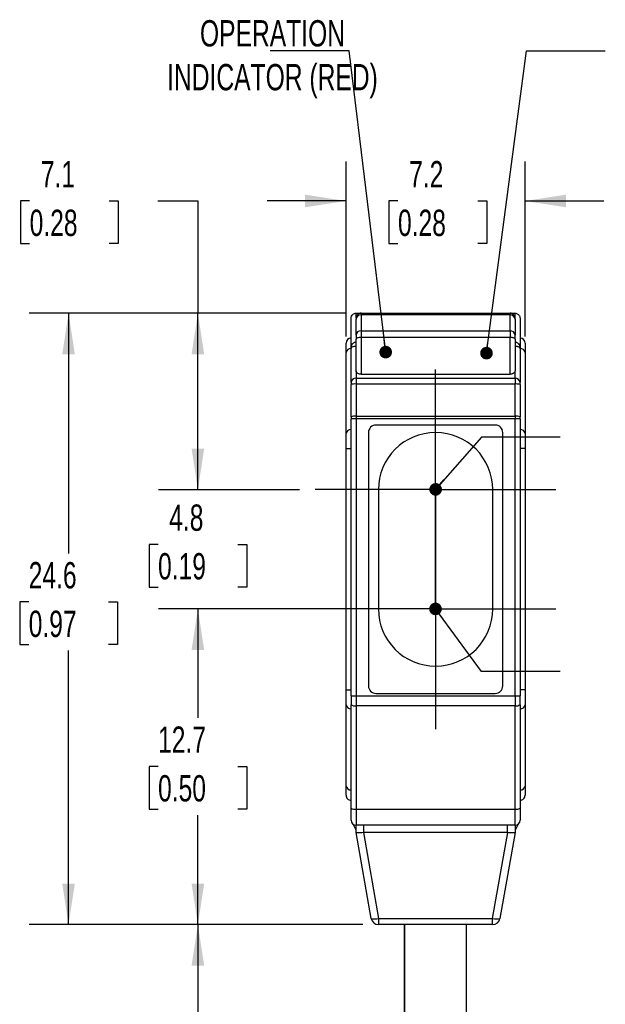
# Model space of a CAD drawing. Header units: millimetres. Extents: x 3 to 273, y 3 to 210.
# Tile 3 of 7: x 65 to 89, y 36 to 75. Entities that reach past the tile are written whole.
import ezdxf

# ---------------------------------------------------------------- set-up
doc = ezdxf.new("R2010")
doc.units = ezdxf.units.MM
doc.header["$LTSCALE"] = 0.5
doc.linetypes.add('CENTERX2', pattern=[20.32, 12.7, -2.54, 2.54, -2.54])
doc.layers.add('CENTER', color=40, linetype='CENTERX2')
doc.layers.add('DIMENSIONS', color=140, linetype='Continuous', lineweight=25)
doc.styles.add('SLDTEXTSTYLE0', font='TXT', dxfattribs={"width": 0.7})
doc.dimstyles.new('SLDDIMSTYLE0', dxfattribs={"dimtxt": 1.079004, "dimasz": 1.651, "dimexe": 0, "dimexo": 0.0625, "dimgap": 0.269751, "dimtad": 0, "dimtih": 1, "dimtoh": 1, "dimrnd": 1e-09, "dimzin": 12, "dimdsep": 46, "dimtxsty": 'SLDTEXTSTYLE0', "dimsah": 1, "dimcen": 0.09, "dimadec": 0, "dimazin": 3, "dimtfac": 1, "dimtmove": 0, "dimatfit": 0, "dimfxl": 0, "dimfrac": 2, "dimtolj": 1, "dimtzin": 12, "dimarcsym": 0})
doc.dimstyles.new('SLDDIMSTYLE1', dxfattribs={"dimtxt": 1.079004, "dimasz": 1.651, "dimexe": 0, "dimexo": 0.0625, "dimgap": 0.269751, "dimtad": 0, "dimtih": 1, "dimtoh": 1, "dimrnd": 1e-09, "dimzin": 12, "dimdsep": 46, "dimtxsty": 'SLDTEXTSTYLE0', "dimsah": 1, "dimcen": 0.09, "dimadec": 0, "dimazin": 3, "dimtfac": 1, "dimtofl": 0, "dimtmove": 0, "dimatfit": 3, "dimfxl": 0, "dimfrac": 2, "dimtolj": 1, "dimtzin": 12, "dimarcsym": 0})
doc.dimstyles.new('SLDDIMSTYLE2', dxfattribs={"dimtxt": 0.18, "dimasz": 0.508, "dimexe": 0, "dimexo": 0.0625, "dimgap": 0, "dimtad": 0, "dimtih": 1, "dimtoh": 1, "dimdec": 0, "dimrnd": 1e-09, "dimzin": 0, "dimdsep": 46, "dimtxsty": 'Standard', "dimblk1": 'DOT', "dimblk2": 'DOT', "dimsah": 1, "dimcen": 0.09, "dimadec": 0, "dimazin": 0, "dimtfac": 0.508, "dimtdec": 0, "dimtofl": 0, "dimtmove": 0, "dimatfit": 3, "dimldrblk": 'DOT', "dimfxl": 0, "dimfrac": 2, "dimtolj": 1, "dimtzin": 0, "dimarcsym": 0})

# ---------------------------------------------------------------- blocks, each defined once
blk = doc.blocks.new('_D')
at = {"layer": 'DIMENSIONS'}
for p, q in [((78.552, 62.382), (78.552, 69.427)), ((85.752, 62.382), (85.752, 69.427)), ((78.552, 67.839), (75.377, 67.839)), ((80.64, 67.839), (80.278, 67.839)), ((80.278, 67.839), (80.278, 66.124)), ((83.847, 67.839), (84.209, 67.839)), ((84.209, 67.839), (84.209, 66.124)), ((85.752, 67.839), (88.927, 67.839)), ((80.278, 66.124), (80.64, 66.124)), ((84.209, 66.124), (83.847, 66.124))]:
    blk.add_line(p, q, dxfattribs=at)
for points in [[(78.552, 67.839), (76.901, 68.093), (76.901, 67.585)], [(85.752, 67.839), (87.403, 67.585), (87.403, 68.093)]]:
    blk.add_solid(points, dxfattribs=at)
at = {"layer": 'DIMENSIONS', "char_height": 1.0583, "attachment_point": 1, "style": 'SLDTEXTSTYLE0'}
for s, insert in [('7.2', (81.089, 69.445)), ('0.28', (80.64, 67.489))]:
    blk.add_mtext(s, dxfattribs=dict(at, insert=insert))
blk = doc.blocks.new('_D_1')
at = {"layer": 'DIMENSIONS'}
for p, q in [((79.221, 38.721), (71.002, 38.721)), ((72.589, 38.721), (72.589, 32.396)), ((72.589, 25.504), (72.589, 28.966)), ((71.884, 25.151), (72.589, 25.504)), ((73.295, 24.446), (71.884, 25.151)), ((72.589, 24.093), (73.295, 24.446)), ((72.589, 18.825), (72.589, 24.093)), ((80.267, 18.825), (71.002, 18.825))]:
    blk.add_line(p, q, dxfattribs=at)
for points in [[(72.589, 38.721), (72.335, 37.07), (72.843, 37.07)], [(72.589, 18.825), (72.843, 20.476), (72.335, 20.476)]]:
    blk.add_solid(points, dxfattribs=at)
at = {"layer": 'DIMENSIONS', "char_height": 1.0583, "attachment_point": 1, "style": 'SLDTEXTSTYLE0'}
for s, insert in [('3-WIRE', (69.888, 32.045)), ('PIGTAIL', (69.711, 30.33))]:
    blk.add_mtext(s, dxfattribs=dict(at, insert=insert))
blk = doc.blocks.new('_D_2')
at = {"layer": 'DIMENSIONS'}
for p, q in [((79.217, 51.421), (71.002, 51.421)), ((72.589, 51.421), (72.589, 47.04)), ((70.986, 45.084), (70.624, 45.084)), ((70.624, 45.084), (70.624, 43.369)), ((74.193, 45.084), (74.555, 45.084)), ((74.555, 45.084), (74.555, 43.369)), ((70.624, 43.369), (70.986, 43.369)), ((74.555, 43.369), (74.193, 43.369)), ((72.589, 38.721), (72.589, 43.127)), ((79.221, 38.721), (71.002, 38.721))]:
    blk.add_line(p, q, dxfattribs=at)
for points in [[(72.589, 51.421), (72.335, 49.77), (72.843, 49.77)], [(72.589, 38.721), (72.843, 40.372), (72.335, 40.372)]]:
    blk.add_solid(points, dxfattribs=at)
at = {"layer": 'DIMENSIONS', "char_height": 1.0583, "attachment_point": 1, "style": 'SLDTEXTSTYLE0'}
for s, insert in [('12.7', (70.986, 46.69)), ('0.50', (70.986, 44.733))]:
    blk.add_mtext(s, dxfattribs=dict(at, insert=insert))
blk = doc.blocks.new('_D_3')
at = {"layer": 'DIMENSIONS'}
for p, q in [((72.589, 56.221), (72.589, 59.396)), ((76.677, 56.221), (71.002, 56.221)), ((70.986, 54.018), (70.624, 54.018)), ((70.624, 54.018), (70.624, 52.303)), ((74.193, 54.018), (74.555, 54.018)), ((74.555, 54.018), (74.555, 52.303)), ((70.624, 52.303), (70.986, 52.303)), ((74.555, 52.303), (74.193, 52.303)), ((76.677, 51.421), (71.002, 51.421)), ((72.589, 51.421), (72.589, 48.246))]:
    blk.add_line(p, q, dxfattribs=at)
for points in [[(72.589, 56.221), (72.843, 57.872), (72.335, 57.872)], [(72.589, 51.421), (72.335, 49.77), (72.843, 49.77)]]:
    blk.add_solid(points, dxfattribs=at)
at = {"layer": 'DIMENSIONS', "char_height": 1.0583, "attachment_point": 1, "style": 'SLDTEXTSTYLE0'}
for s, insert in [('4.8', (71.435, 55.624)), ('0.19', (70.986, 53.668))]:
    blk.add_mtext(s, dxfattribs=dict(at, insert=insert))
blk = doc.blocks.new('_D_4')
at = {"layer": 'DIMENSIONS'}
for p, q in [((65.82, 67.839), (65.457, 67.839)), ((65.457, 67.839), (65.457, 66.124)), ((69.026, 67.839), (69.388, 67.839)), ((69.388, 67.839), (69.388, 66.124)), ((70.971, 67.839), (72.589, 67.839)), ((72.589, 67.839), (72.589, 63.321)), ((65.457, 66.124), (65.82, 66.124)), ((69.388, 66.124), (69.026, 66.124)), ((78.517, 63.321), (71.002, 63.321)), ((72.589, 56.221), (72.589, 63.321)), ((76.677, 56.221), (71.002, 56.221))]:
    blk.add_line(p, q, dxfattribs=at)
for points in [[(72.589, 63.321), (72.335, 61.67), (72.843, 61.67)], [(72.589, 56.221), (72.843, 57.872), (72.335, 57.872)]]:
    blk.add_solid(points, dxfattribs=at)
at = {"layer": 'DIMENSIONS', "char_height": 1.0583, "attachment_point": 1, "style": 'SLDTEXTSTYLE0'}
for s, insert in [('7.1', (66.268, 69.445)), ('0.28', (65.82, 67.489))]:
    blk.add_mtext(s, dxfattribs=dict(at, insert=insert))
blk = doc.blocks.new('_D_5')
at = {"layer": 'DIMENSIONS'}
for p, q in [((78.517, 63.321), (65.798, 63.321)), ((67.385, 63.321), (67.385, 53.658)), ((65.782, 51.701), (65.42, 51.701)), ((65.42, 51.701), (65.42, 49.986)), ((68.988, 51.701), (69.351, 51.701)), ((69.351, 51.701), (69.351, 49.986)), ((65.42, 49.986), (65.782, 49.986)), ((69.351, 49.986), (68.988, 49.986)), ((67.385, 38.721), (67.385, 49.745)), ((79.221, 38.721), (65.798, 38.721))]:
    blk.add_line(p, q, dxfattribs=at)
for points in [[(67.385, 63.321), (67.131, 61.67), (67.639, 61.67)], [(67.385, 38.721), (67.639, 40.372), (67.131, 40.372)]]:
    blk.add_solid(points, dxfattribs=at)
at = {"layer": 'DIMENSIONS', "char_height": 1.0583, "attachment_point": 1, "style": 'SLDTEXTSTYLE0'}
for s, insert in [('24.6', (65.782, 53.307)), ('0.97', (65.782, 51.351))]:
    blk.add_mtext(s, dxfattribs=dict(at, insert=insert))
blk = doc.blocks.new('_Dot')
at = {"color": 0, "linetype": 'ByBlock', "lineweight": -2}
blk.add_line((-0.5, 0), (-1, 0), dxfattribs=at)
at = {"color": 0, "linetype": 'ByBlock', "const_width": 0.5}
blk.add_lwpolyline([(-0.25, 0, 1), (0.25, 0, 1)], format="xyb", close=True, dxfattribs=at)
blk = doc.blocks.new('SW_CENTERMARKSYMBOL_0')
at = {"layer": 'CENTER', "color": 0}
for p, q in [((0, 2.54), (0, 4.84)), ((0, 0), (0, 2.54)), ((-2.54, 0), (-4.84, 0)), ((0, 0), (-2.54, 0)), ((0, 0), (0, -2.54)), ((0, 0), (2.54, 0)), ((2.54, 0), (4.84, 0)), ((0, -2.54), (0, -4.84))]:
    blk.add_line(p, q, dxfattribs=at)
blk = doc.blocks.new('SW_CENTERMARKSYMBOL_1')
at = {"layer": 'CENTER', "color": 0}
for p, q in [((0, 2.54), (0, 4.84)), ((0, 0), (0, 2.54)), ((-2.54, 0), (-4.84, 0)), ((0, 0), (-2.54, 0)), ((0, 0), (0, -2.54)), ((0, 0), (2.54, 0)), ((2.54, 0), (4.84, 0)), ((0, -2.54), (0, -4.84))]:
    blk.add_line(p, q, dxfattribs=at)

msp = doc.modelspace()

# ---------------------------------------------------------------- linework, layer by layer
for p, q in [((78.75228, 61.90086), (78.75228, 63.12124)), ((78.95228, 63.12124), (78.95228, 63.32124)), ((78.95228, 63.32124), (79.15228, 63.32124)), ((78.95228, 63.12124), (78.95228, 63.08171)), ((78.95228, 62.43866), (78.95228, 63.08171)), ((79.15228, 63.32124), (85.15228, 63.32124)), ((79.15228, 63.32124), (79.15228, 63.25536)), ((79.15228, 63.25536), (79.15228, 62.6123)), ((85.15228, 63.25536), (79.15228, 63.25536)), ((85.15228, 63.32124), (85.15228, 63.25536)), ((85.15228, 63.32124), (85.35228, 63.32124)), ((85.15228, 62.6123), (85.15228, 63.25536)), ((85.35228, 63.12124), (85.35228, 63.32124)), ((85.35228, 63.08171), (85.35228, 63.12124)), ((85.35228, 63.08171), (85.35228, 62.43866)), ((85.55228, 63.12124), (85.55228, 61.90086)), ((79.15228, 62.6123), (85.15228, 62.6123)), ((79.15228, 62.6123), (79.15228, 62.3487)), ((85.15228, 62.6123), (85.15228, 62.3487)), ((78.95228, 62.43866), (78.95228, 62.28049)), ((78.95228, 61.00977), (78.95228, 62.28049)), ((79.15228, 62.3487), (79.15228, 60.8674)), ((85.15228, 62.3487), (79.15228, 62.3487)), ((85.15228, 60.8674), (85.15228, 62.3487)), ((85.35228, 62.28049), (85.35228, 62.43866)), ((85.35228, 62.28049), (85.35228, 61.00977)), ((78.55228, 61.74691), (78.55228, 62.12124)), ((78.75228, 60.52874), (78.75228, 61.90086)), ((85.55228, 61.90086), (85.55228, 60.52874)), ((85.75228, 62.12124), (85.75228, 61.74691)), ((78.55228, 58.48636), (78.55228, 61.74691)), ((85.75228, 61.74691), (85.75228, 58.48636)), ((78.95228, 61.00977), (78.95228, 60.70483)), ((78.95228, 60.70483), (85.35228, 60.70483)), ((78.95228, 60.70483), (78.95228, 60.47205)), ((79.15228, 60.8674), (85.15228, 60.8674)), ((85.35228, 60.70483), (85.35228, 61.00977)), ((85.35228, 60.70483), (85.35228, 60.47205)), ((78.75228, 60.52874), (78.75228, 60.45115)), ((78.75228, 59.15246), (78.75228, 60.45115)), ((85.35228, 60.47205), (78.95228, 60.47205)), ((78.95228, 60.47205), (78.95228, 59.17336)), ((85.35228, 59.17336), (85.35228, 60.47205)), ((85.55228, 60.45115), (85.55228, 60.52874)), ((85.55228, 60.45115), (85.55228, 59.15246)), ((78.75228, 59.15246), (78.75228, 59.06883)), ((78.95228, 59.06883), (78.75228, 59.06883)), ((78.75228, 47.91928), (78.75228, 59.06883)), ((78.95228, 59.17336), (85.35228, 59.17336)), ((78.95228, 59.17336), (78.95228, 59.06883)), ((85.35228, 59.06883), (78.95228, 59.06883)), ((78.95228, 59.06883), (78.95228, 47.91928)), ((85.35228, 59.17336), (85.35228, 59.06883)), ((85.35228, 47.91928), (85.35228, 59.06883)), ((85.55228, 59.06883), (85.35228, 59.06883)), ((85.55228, 59.06883), (85.55228, 59.15246)), ((85.55228, 59.06883), (85.55228, 47.91928)), ((84.55228, 58.82124), (79.75228, 58.82124)), ((78.55228, 57.87353), (78.55228, 58.48636)), ((79.45228, 58.52124), (79.45228, 48.32124)), ((84.85228, 48.32124), (84.85228, 58.52124)), ((85.75228, 58.48636), (85.75228, 57.87353)), ((78.55228, 48.16895), (78.55228, 57.87353)), ((78.55228, 57.87353), (78.75228, 57.87353)), ((85.75228, 57.87353), (85.55228, 57.87353)), ((85.75228, 57.87353), (85.75228, 48.16895)), ((79.85228, 56.22124), (79.85228, 51.42124)), ((84.45228, 51.42124), (84.45228, 56.22124)), ((78.55228, 47.55612), (78.55228, 48.16895)), ((78.55228, 48.16895), (78.75228, 48.16895)), ((79.75228, 48.02124), (84.55228, 48.02124)), ((85.75228, 48.16895), (85.55228, 48.16895)), ((85.75228, 48.16895), (85.75228, 47.55612)), ((78.55228, 44.29557), (78.55228, 47.55612)), ((78.75228, 47.91928), (78.95228, 47.91928)), ((78.75228, 47.91928), (78.75228, 47.56627)), ((78.75228, 43.40357), (78.75228, 47.56627)), ((78.95228, 47.91928), (85.35228, 47.91928)), ((78.95228, 47.91928), (78.95228, 47.52705)), ((85.35228, 47.91928), (85.35228, 47.52705)), ((85.35228, 47.91928), (85.55228, 47.91928)), ((85.55228, 47.56627), (85.55228, 47.91928)), ((85.55228, 47.56627), (85.55228, 43.40357)), ((85.75228, 47.55612), (85.75228, 44.29557)), ((85.35228, 47.52705), (78.95228, 47.52705)), ((78.95228, 47.52705), (78.95228, 43.36435)), ((85.35228, 43.36435), (85.35228, 47.52705)), ((78.55228, 43.92124), (78.55228, 44.29557)), ((85.75228, 44.29557), (85.75228, 43.92124)), ((78.75228, 42.92124), (78.75228, 43.40357)), ((78.95228, 43.36435), (85.35228, 43.36435)), ((78.95228, 43.36435), (78.95228, 42.72124)), ((85.35228, 42.72124), (85.35228, 43.36435)), ((85.55228, 43.40357), (85.55228, 42.92124)), ((78.95228, 42.52124), (78.83228, 42.76124)), ((85.35228, 42.72124), (78.95228, 42.72124)), ((78.95228, 42.42124), (78.95228, 42.72124)), ((79.56098, 38.96915), (78.95232, 42.42105)), ((79.24776, 42.42105), (79.85642, 38.96915)), ((79.25228, 42.72124), (79.25228, 42.42124)), ((85.05228, 42.42124), (79.25228, 42.42124)), ((84.44814, 38.96915), (85.05681, 42.42105)), ((85.35225, 42.42105), (84.74359, 38.96915)), ((85.05228, 42.42124), (85.05228, 42.72124)), ((85.47228, 42.76124), (85.35228, 42.52124)), ((85.35228, 42.72124), (85.35228, 42.42124)), ((79.85642, 38.96915), (84.44814, 38.96915)), ((79.85642, 38.96915), (79.85642, 38.72124)), ((84.44814, 38.72124), (84.44814, 38.96915)), ((84.44814, 38.72124), (79.85642, 38.72124)), ((80.90228, 38.72124), (80.90228, 31.45233)), ((80.90233, 31.45233), (80.90233, 38.72124)), ((83.40228, 31.45233), (83.40228, 38.72124))]:
    msp.add_line(p, q)
at = {"flags": 128}
for points in [[(79.15228, 62.3487), (79.11327, 62.34739), (79.07575, 62.34351), (79.04117, 62.33721), (79.01086, 62.32872), (78.98599, 62.31839), (78.96751, 62.3066), (78.95613, 62.2938), (78.95228, 62.28049)], [(85.35228, 62.28049), (85.34844, 62.2938), (85.33706, 62.3066), (85.31858, 62.31839), (85.2937, 62.32872), (85.2634, 62.33721), (85.22882, 62.34351), (85.1913, 62.34739), (85.15228, 62.3487)]]:
    msp.add_lwpolyline(points, dxfattribs=at)
for centre, radius, start, end in [((79.15228, 63.12124), 0.2, 89.999835, 180.000098), ((79.13997, 63.06754), 0.18822, 86.250325, 175.681617), ((85.15228, 63.12124), 0.2, 359.999902, 90.000165), ((85.16459, 63.06754), 0.18822, 4.318383, 93.749675), ((79.13998, 62.42448), 0.18823, 86.251504, 175.680438), ((85.16459, 62.42448), 0.18823, 4.319562, 93.748496), ((78.75229, 62.12124), 0.2, 90.000746, 179.999721), ((85.55228, 62.12124), 0.2, 0.000279, 89.999254), ((78.73163, 61.71994), 0.18136, 83.460013, 171.447862), ((85.57294, 61.71994), 0.18136, 8.552138, 96.539987), ((78.94104, 60.51598), 0.18919, 86.594183, 176.131833), ((85.36352, 60.51598), 0.18919, 3.868167, 93.405817), ((78.90284, 59.97798), 0.49654, 84.284948, 107.650143), ((85.40173, 59.97798), 0.49654, 72.349857, 95.715052), ((78.90284, 58.67929), 0.49654, 84.284948, 107.650143), ((85.40173, 58.67929), 0.49654, 72.349857, 95.715052), ((79.75228, 58.52124), 0.3, 89.999547, 180.000364), ((84.55229, 58.52124), 0.3, 359.999636, 90.000453), ((78.73162, 58.4594), 0.18136, 83.458791, 171.448411), ((82.15228, 56.22124), 2.3, 0.000002, 179.999998), ((85.57294, 58.4594), 0.18136, 8.551589, 96.541209), ((82.15228, 51.42124), 2.3, 180.000013, 359.999987), ((79.75228, 48.32124), 0.3, 180.000003, 269.999997), ((84.55228, 48.32124), 0.3, 270.000003, 359.999997), ((78.73162, 47.58309), 0.18136, 188.551559, 276.541071), ((78.90421, 47.81142), 0.28841, 238.212761, 279.595707), ((85.40036, 47.81142), 0.28841, 260.404293, 301.787239), ((85.57294, 47.58309), 0.18136, 263.458929, 351.448441), ((78.73162, 44.32254), 0.18136, 188.551668, 276.540835), ((85.57294, 44.32254), 0.18136, 263.459165, 351.448332), ((78.75228, 43.92124), 0.2, 179.999972, 269.999994), ((85.55228, 43.92124), 0.2, 270.000006, 0.000028), ((78.90421, 43.64872), 0.2884, 238.212422, 279.595982), ((85.40036, 43.64872), 0.2884, 260.404018, 301.787578), ((78.95228, 42.92124), 0.2, 180.000069, 269.999968), ((85.35228, 42.92124), 0.2, 270.000032, 359.999931), ((79.7087, 39.40984), 0.46479, 251.468717, 288.531283), ((79.85642, 39.02124), 0.3, 190.000038, 269.999915), ((84.59586, 39.40984), 0.46479, 251.468717, 288.531283), ((84.44814, 39.02124), 0.3, 270.000085, 349.999962)]:
    msp.add_arc(centre, radius, start, end)
for points, knots in [([(78.75228, 63.12124), (78.75581, 63.14958), (78.76315, 63.20856), (78.81725, 63.27565), (78.88453, 63.31469), (78.93029, 63.31911), (78.95228, 63.32124)], [0, 0, 0, 0, 0.27026266, 0.56242907, 0.78973712, 1, 1, 1, 1]), ([(85.35228, 63.32124), (85.37077, 63.31974), (85.40917, 63.31663), (85.46355, 63.29097), (85.51164, 63.24792), (85.54577, 63.1889), (85.55017, 63.1432), (85.55228, 63.12124)], [0, 0, 0, 0, 0.17681271, 0.36714904, 0.56354892, 0.79027093, 1, 1, 1, 1]), ([(78.75228, 61.90086), (78.75544, 61.93667), (78.76124, 62.00266), (78.7998, 62.0765), (78.84051, 62.1206), (78.87614, 62.14501), (78.91377, 62.16038), (78.93968, 62.16233), (78.95228, 62.16328)], [0, 0, 0, 0, 0.29426088, 0.54220112, 0.66937119, 0.78672782, 0.89618861, 1, 1, 1, 1]), ([(78.95228, 61.98965), (78.93979, 61.98937), (78.91482, 61.98882), (78.87809, 61.98399), (78.84298, 61.97609), (78.80612, 61.96244), (78.76666, 61.94287), (78.7567, 61.91378), (78.75228, 61.90086)], [0, 0, 0, 0, 0.16011298, 0.32003923, 0.47464658, 0.61860979, 0.83062034, 1, 1, 1, 1]), ([(85.35228, 62.16328), (85.36489, 62.16233), (85.39079, 62.16038), (85.42842, 62.14501), (85.46405, 62.1206), (85.50477, 62.0765), (85.54332, 62.00266), (85.54913, 61.93668), (85.55228, 61.90086)], [0, 0, 0, 0, 0.103783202, 0.213236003, 0.330602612, 0.457796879, 0.705711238, 1, 1, 1, 1]), ([(85.55228, 61.90086), (85.54786, 61.91378), (85.53791, 61.94286), (85.49845, 61.96244), (85.46159, 61.97609), (85.42649, 61.98398), (85.38976, 61.98882), (85.36478, 61.98937), (85.35228, 61.98965)], [0, 0, 0, 0, 0.1693597, 0.3813911, 0.5253146, 0.67990306, 0.83984257, 1, 1, 1, 1]), ([(79.15228, 60.8674), (79.13861, 60.86797), (79.1107, 60.86915), (79.06957, 60.87894), (79.03067, 60.89513), (78.99244, 60.92122), (78.95955, 60.95925), (78.95457, 60.9939), (78.95228, 61.00977)], [0, 0, 0, 0, 0.15184259, 0.31006284, 0.46751249, 0.61705895, 0.82462594, 1, 1, 1, 1]), ([(85.35228, 61.00977), (85.34832, 60.9892), (85.33945, 60.94323), (85.28887, 60.90238), (85.239, 60.8801), (85.19587, 60.86932), (85.16661, 60.86803), (85.15228, 60.8674)], [0, 0, 0, 0, 0.22788199, 0.5092541, 0.67396198, 0.84030943, 1, 1, 1, 1]), ([(79.24776, 42.42105), (79.20729, 42.41768), (79.13149, 42.41136), (79.03955, 42.41216), (78.97928, 42.40899), (78.95794, 42.41854), (78.95232, 42.42105)], [0, 0, 0, 0, 0.40871452, 0.76556652, 0.93830159, 1, 1, 1, 1]), ([(79.25228, 42.42124), (79.25144, 42.42123), (79.24993, 42.42121), (79.24842, 42.4211), (79.24776, 42.42105)], [0, 0, 0, 0, 0.55951129, 1, 1, 1, 1]), ([(85.05681, 42.42105), (85.05596, 42.42111), (85.05446, 42.42122), (85.05295, 42.42123), (85.05228, 42.42124)], [0, 0, 0, 0, 0.56041021, 1, 1, 1, 1]), ([(85.35225, 42.42105), (85.34311, 42.418), (85.30796, 42.40629), (85.23943, 42.41199), (85.15056, 42.41327), (85.08857, 42.41841), (85.05681, 42.42105)], [0, 0, 0, 0, 0.09679877, 0.37254526, 0.67854523, 1, 1, 1, 1])]:
    msp.add_open_spline(points, degree=3, knots=knots)
at = {"layer": 'DIMENSIONS', "flags": 128}
for points in [[(87.1687, 58.32784), (83.9937, 58.32784), (82.15427, 56.23204)], [(87.1687, 48.89856), (83.9937, 48.89856), (82.14891, 51.42154)]]:
    msp.add_lwpolyline(points, dxfattribs=at)

# ---------------------------------------------------------------- block references
at = {"layer": 'CENTER'}
for name, p in [('SW_CENTERMARKSYMBOL_0', (82.15228, 56.22124)), ('SW_CENTERMARKSYMBOL_1', (82.15228, 51.42124))]:
    msp.add_blockref(name, p, dxfattribs=at)
at = {"layer": 'DIMENSIONS', "xscale": 0.508, "yscale": 0.508}
for p, rotation in [((82.15427, 56.23204, 5.35001), 228.7274324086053), ((82.14891, 51.42154, 5.35001), 126.1740067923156)]:
    msp.add_blockref('_Dot', p, dxfattribs=dict(at, rotation=rotation))

# ---------------------------------------------------------------- texts
at = {"layer": 'DIMENSIONS', "insert": (75.58982, 75.11535), "char_height": 1.0583333, "attachment_point": 2, "style": 'SLDTEXTSTYLE0'}
msp.add_mtext('OPERATION^JINDICATOR (RED)', dxfattribs=at)

# ---------------------------------------------------------------- dimensions: what is measured, and where the dimension line sits
at = {"layer": 'DIMENSIONS'}
for base, p1, p2, dimstyle, picture, middle in [((72.58947, 63.32124), (77.31228, 56.22124), (79.15228, 63.32124), 'SLDDIMSTYLE1', '_D_4', (72.58947, 67.8393)), ((67.38524, 63.32124), (79.85642, 38.72124), (79.15228, 63.32124), 'SLDDIMSTYLE1', '_D_5', (67.38524, 51.70118)), ((72.58947, 56.22124), (77.31228, 51.42124), (77.31228, 56.22124), 'SLDDIMSTYLE0', '_D_3', (72.58947, 54.01818)), ((72.58947, 51.42124), (79.85642, 38.72124), (79.85228, 51.42124), 'SLDDIMSTYLE1', '_D_2', (72.58947, 45.08388))]:
    dim = msp.add_linear_dim(base=base, p1=p1, p2=p2, angle=90, dimstyle=dimstyle, dxfattribs=at)
    dim.commit()
    dim.dimension.update_dxf_attribs({"geometry": picture, "text_midpoint": middle, "dimtype": 160})
dim = msp.add_linear_dim(base=(85.75228, 67.8393), p1=(78.55228, 61.74691), p2=(85.75228, 61.74691), dimstyle='SLDDIMSTYLE0', dxfattribs=at)
dim.commit()
dim.dimension.update_dxf_attribs({"geometry": '_D', "text_midpoint": (82.24336, 67.8393), "dimtype": 160})
dim = msp.add_linear_dim(base=(72.58947, 38.72124), p1=(80.90233, 18.82497), p2=(79.85642, 38.72124), angle=90, text='3-WIRE\\PPIGTAIL', dimstyle='SLDDIMSTYLE1', dxfattribs=at)
dim.commit()
dim.dimension.update_dxf_attribs({"geometry": '_D_1', "text_midpoint": (72.58947, 30.68093), "dimtype": 160})

# ---------------------------------------------------------------- leaders
for points in [[(80.14436, 61.75619), (78.67422, 73.87789), (75.49922, 73.87789)], [(84.20012, 61.71475), (85.8057, 73.87789), (88.9807, 73.87789)]]:
    msp.add_leader(points, dimstyle='SLDDIMSTYLE2', dxfattribs=at)

doc.saveas('drawing.dxf')
